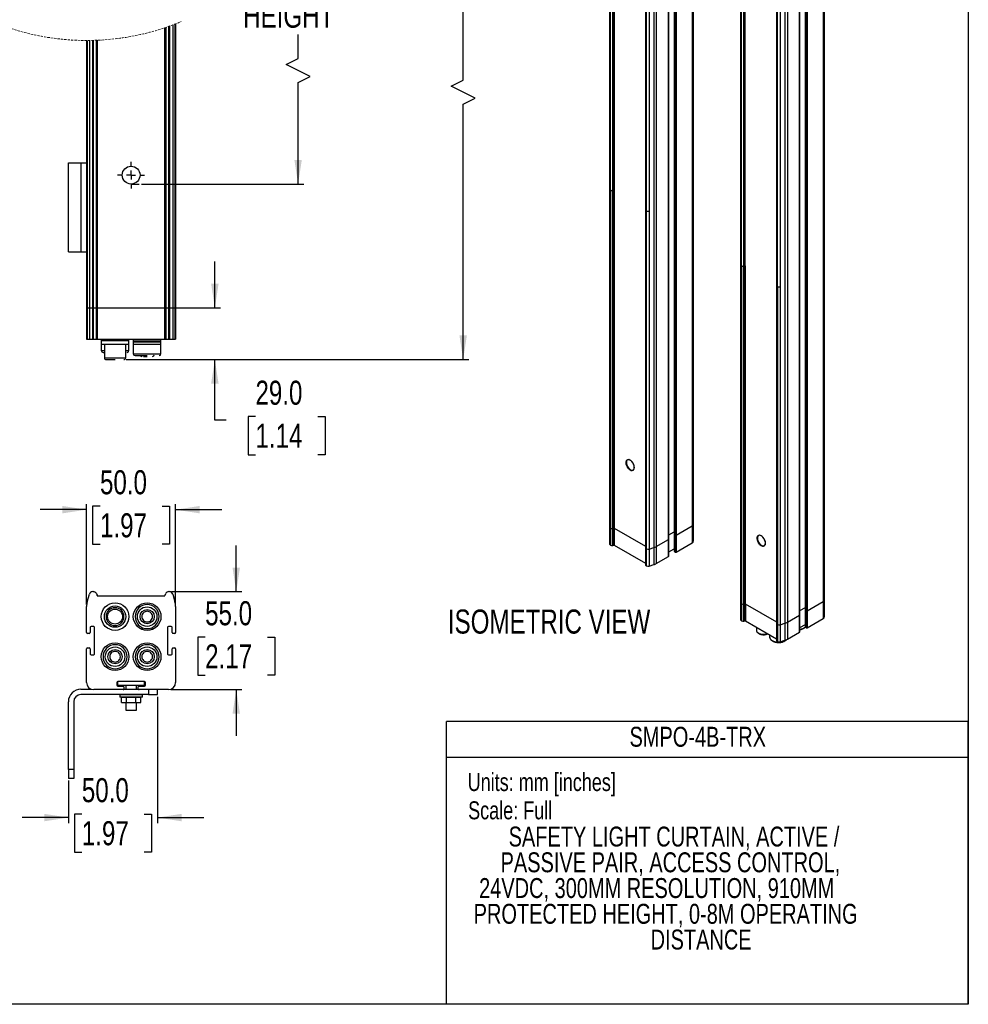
# Model space of a CAD drawing. Header units: millimetres. Extents: x 0 to 1118, y 0 to 864.
# Tile 2 of 3: x 585 to 1118, y 0 to 553. Entities that reach past the tile are written whole.
import ezdxf
from ezdxf.enums import TextEntityAlignment as Align

# ---------------------------------------------------------------- set-up
doc = ezdxf.new("R2010")
doc.units = ezdxf.units.MM
doc.linetypes.add('CENTERX2', pattern=[20.32, 12.7, -2.54, 2.54, -2.54])
doc.linetypes.add('HIDDEN', pattern=[1.905, 1.27, -0.635])
doc.layers.add('CENTER', color=40, linetype='CENTERX2')
doc.layers.add('DIMENSIONS', color=140, linetype='Continuous', lineweight=25)
doc.layers.add('TEXT', color=140, linetype='Continuous', lineweight=25)
doc.styles.add('SLDTEXTSTYLE0', font='TXT', dxfattribs={"width": 0.75})
doc.dimstyles.new('SLDDIMSTYLE0', dxfattribs={"dimtxt": 13.5, "dimasz": 13.5, "dimexe": 0, "dimexo": 0.0625, "dimgap": 3.375, "dimtad": 0, "dimtih": 1, "dimtoh": 1, "dimdec": 1, "dimrnd": 1e-09, "dimzin": 4, "dimdsep": 46, "dimtxsty": 'SLDTEXTSTYLE0', "dimsah": 1, "dimcen": 0.09, "dimadec": 0, "dimazin": 1, "dimtfac": 1, "dimtdec": 1, "dimtofl": 0, "dimtmove": 0, "dimatfit": 3, "dimfxl": 0, "dimfrac": 2, "dimtolj": 1, "dimtzin": 12, "dimarcsym": 0})
doc.dimstyles.new('SLDDIMSTYLE1', dxfattribs={"dimtxt": 13.5, "dimasz": 13.5, "dimexe": 0, "dimexo": 0.0625, "dimgap": 3.375, "dimtad": 0, "dimtih": 1, "dimtoh": 1, "dimdec": 1, "dimrnd": 1e-09, "dimzin": 4, "dimdsep": 46, "dimtxsty": 'SLDTEXTSTYLE0', "dimsah": 1, "dimcen": 0.09, "dimadec": 0, "dimazin": 1, "dimtfac": 1, "dimtdec": 1, "dimtmove": 0, "dimatfit": 0, "dimfxl": 0, "dimfrac": 2, "dimtolj": 1, "dimtzin": 12, "dimarcsym": 0})
doc.dimstyles.new('SLDDIMSTYLE2', dxfattribs={"dimtxt": 13.5, "dimasz": 13.5, "dimexe": 0, "dimexo": 0.0625, "dimgap": 3.375, "dimtad": 0, "dimtih": 1, "dimtoh": 1, "dimdec": 1, "dimrnd": 1e-09, "dimzin": 12, "dimdsep": 46, "dimtxsty": 'SLDTEXTSTYLE0', "dimsah": 1, "dimcen": 0.09, "dimadec": 0, "dimazin": 3, "dimtfac": 1, "dimtdec": 1, "dimtofl": 0, "dimtmove": 0, "dimatfit": 3, "dimfxl": 0, "dimfrac": 2, "dimtolj": 1, "dimtzin": 12, "dimarcsym": 0})

# ---------------------------------------------------------------- blocks, each defined once
blk = doc.blocks.new('SW_NOTE_0')
at = {"layer": 'TEXT', "color": 0, "insert": (0, 13), "char_height": 10.0838, "attachment_point": 1, "style": 'SLDTEXTSTYLE0'}
blk.add_mtext('Scale: Full', dxfattribs=at)
blk = doc.blocks.new('SW_NOTE_0_1')
at = {"layer": 'TEXT', "color": 0, "insert": (0, 13), "char_height": 10.0838, "attachment_point": 1, "style": 'SLDTEXTSTYLE0'}
blk.add_mtext('Units: mm [inches]', dxfattribs=at)
blk = doc.blocks.new('Block1')
at = {"color": 140, "linetype": 'Continuous', "lineweight": 18}
blk.add_line((1117.6, 0), (824.74, 0), dxfattribs=at)
at = {"layer": 'TEXT'}
for p, q in [((1117.6, 158.75), (824.74, 158.75)), ((824.74, 0), (824.74, 158.75)), ((1117.6, 0), (1117.6, 158.75)), ((824.74, 138.68), (1117.6, 138.68))]:
    blk.add_line(p, q, dxfattribs=at)
for name, p in [('SW_NOTE_0_1', (836.66, 116.77)), ('SW_NOTE_0', (836.93, 100.91))]:
    blk.add_blockref(name, p, dxfattribs=at)
at = {"layer": 'TEXT', "color": 140, "style": 'SLDTEXTSTYLE0', "width": 0.75}
for tag, p in [('AUTOATTR1', (927.49, 141.21)), ('AUTOATTR0_0', (859.66, 85.21)), ('AUTOATTR0_1', (855.14, 70.76)), ('AUTOATTR0_2', (843.09, 56.31)), ('AUTOATTR0_3', (840.03, 41.85)), ('AUTOATTR0_4', (939.34, 27.4))]:
    blk.add_attdef(tag, text='', height=11.18, dxfattribs=at).set_placement(p, align=Align.BOTTOM_LEFT)
blk = doc.blocks.new('SW_BROKEN_VIEW_0')
at = {"color": 0}
for p, q in [((0, 254.9), (5, 254.9)), ((0, 0), (4.5, 0))]:
    blk.add_line(p, q, dxfattribs=at)
blk = doc.blocks.new('_D')
at = {"layer": 'DIMENSIONS'}
for p, q in [((654.08, 715.26), (744.69, 715.26)), ((741.52, 715.26), (741.52, 631.43)), ((719.07, 611.23), (714.96, 611.23)), ((714.96, 611.23), (714.96, 589.8)), ((763.96, 611.23), (768.07, 611.23)), ((768.07, 611.23), (768.07, 589.8)), ((714.96, 589.8), (719.07, 589.8)), ((768.07, 589.8), (763.96, 589.8)), ((741.52, 530.84), (741.52, 544.2)), ((734.77, 527.47), (741.52, 530.84)), ((748.27, 520.72), (734.77, 527.47)), ((741.52, 517.34), (748.27, 520.72)), ((741.52, 460.37), (741.52, 517.34)), ((653.58, 460.37), (744.69, 460.37))]:
    blk.add_line(p, q, dxfattribs=at)
for points in [[(741.52, 715.26), (739.44, 701.76), (743.59, 701.76)], [(741.52, 460.37), (743.59, 473.87), (739.44, 473.87)]]:
    blk.add_solid(points, dxfattribs=at)
at = {"layer": 'DIMENSIONS', "char_height": 13.5, "attachment_point": 1, "style": 'SLDTEXTSTYLE0'}
for s, insert in [('910.0', (719.07, 631.38)), ('35.83', (719.07, 607.2)), ('PROTECTIVE', (689.92, 583.03)), ('HEIGHT', (710.67, 561.6))]:
    blk.add_mtext(s, dxfattribs=dict(at, insert=insert))
blk = doc.blocks.new('_D_1')
at = {"layer": 'DIMENSIONS'}
for p, q in [((694.81, 390.87), (694.81, 416.83)), ((670.32, 390.87), (697.99, 390.87)), ((645.08, 361.87), (697.99, 361.87)), ((694.81, 327.86), (694.81, 361.87)), ((701.16, 327.86), (694.81, 327.86)), ((717.6, 329.85), (713.49, 329.85)), ((713.49, 329.85), (713.49, 308.42)), ((752.51, 329.85), (756.63, 329.85)), ((756.63, 329.85), (756.63, 308.42)), ((713.49, 308.42), (717.6, 308.42)), ((756.63, 308.42), (752.51, 308.42))]:
    blk.add_line(p, q, dxfattribs=at)
for points in [[(694.81, 390.87), (696.89, 404.37), (692.73, 404.37)], [(694.81, 361.87), (692.73, 348.37), (696.89, 348.37)]]:
    blk.add_solid(points, dxfattribs=at)
at = {"layer": 'DIMENSIONS', "char_height": 13.5, "attachment_point": 1, "style": 'SLDTEXTSTYLE0'}
for s, insert in [('29.0', (717.6, 349.99)), ('1.14', (717.6, 325.82))]:
    blk.add_mtext(s, dxfattribs=dict(at, insert=insert))
blk = doc.blocks.new('_D_3')
at = {"layer": 'DIMENSIONS'}
for p, q in [((656.22, 774.76), (837.32, 774.76)), ((834.15, 774.76), (834.15, 684.49)), ((834.15, 518.69), (834.15, 598.77)), ((827.4, 515.32), (834.15, 518.69)), ((840.9, 508.57), (827.4, 515.32)), ((834.15, 505.19), (840.9, 508.57)), ((834.15, 361.87), (834.15, 505.19)), ((645.08, 361.87), (837.32, 361.87))]:
    blk.add_line(p, q, dxfattribs=at)
for points in [[(834.15, 774.76), (832.07, 761.26), (836.23, 761.26)], [(834.15, 361.87), (836.23, 375.37), (832.07, 375.37)]]:
    blk.add_solid(points, dxfattribs=at)
at = {"layer": 'DIMENSIONS', "char_height": 13.5, "attachment_point": 1, "style": 'SLDTEXTSTYLE0'}
for s, insert in [('1070.0', (806.72, 680.46)), ('[42.12]', (805.39, 659.03)), ('OVERALL', (794.75, 637.6)), ('HEIGHT', (803.3, 616.17))]:
    blk.add_mtext(s, dxfattribs=dict(at, insert=insert))
blk = doc.blocks.new('SW_CENTERMARKSYMBOL_1')
at = {"layer": 'CENTER', "color": 0}
for p, q in [((0, 5.08), (0, 7.54)), ((-5.08, 0), (-7.54, 0)), ((0, 0), (-2.54, 0)), ((0, 0), (0, 2.54)), ((0, 0), (0, -2.54)), ((0, 0), (2.54, 0)), ((5.08, 0), (7.54, 0)), ((0, -5.08), (0, -7.54))]:
    blk.add_line(p, q, dxfattribs=at)
blk = doc.blocks.new('_D_15')
at = {"layer": 'DIMENSIONS'}
for p, q in [((662.62, 172.53), (662.62, 101.63)), ((612.62, 125.53), (612.62, 101.63)), ((620.17, 106.79), (616.05, 106.79)), ((616.05, 106.79), (616.05, 85.36)), ((655.08, 106.79), (659.19, 106.79)), ((659.19, 106.79), (659.19, 85.36)), ((612.62, 104.8), (586.66, 104.8)), ((662.62, 104.8), (688.58, 104.8)), ((616.05, 85.36), (620.17, 85.36)), ((659.19, 85.36), (655.08, 85.36))]:
    blk.add_line(p, q, dxfattribs=at)
for points in [[(612.62, 104.8), (599.12, 106.88), (599.12, 102.72)], [(662.62, 104.8), (676.12, 102.72), (676.12, 106.88)]]:
    blk.add_solid(points, dxfattribs=at)
at = {"layer": 'DIMENSIONS', "char_height": 13.5, "attachment_point": 1, "style": 'SLDTEXTSTYLE0'}
for s, insert in [('50.0', (620.17, 126.93)), ('1.97', (620.17, 102.76))]:
    blk.add_mtext(s, dxfattribs=dict(at, insert=insert))
blk = doc.blocks.new('_D_16')
at = {"layer": 'DIMENSIONS'}
for p, q in [((622.81, 277.61), (596.85, 277.61)), ((622.81, 224.46), (622.81, 280.78)), ((630.36, 279.59), (626.24, 279.59)), ((626.24, 279.59), (626.24, 258.16)), ((665.27, 279.59), (669.38, 279.59)), ((669.38, 279.59), (669.38, 258.16)), ((672.81, 224.46), (672.81, 280.78)), ((672.81, 277.61), (698.77, 277.61)), ((626.24, 258.16), (630.36, 258.16)), ((669.38, 258.16), (665.27, 258.16))]:
    blk.add_line(p, q, dxfattribs=at)
for points in [[(622.81, 277.61), (609.31, 279.68), (609.31, 275.53)], [(672.81, 277.61), (686.31, 275.53), (686.31, 279.68)]]:
    blk.add_solid(points, dxfattribs=at)
at = {"layer": 'DIMENSIONS', "char_height": 13.5, "attachment_point": 1, "style": 'SLDTEXTSTYLE0'}
for s, insert in [('50.0', (630.36, 299.74)), ('1.97', (630.36, 275.57))]:
    blk.add_mtext(s, dxfattribs=dict(at, insert=insert))
blk = doc.blocks.new('_D_17')
at = {"layer": 'DIMENSIONS'}
for p, q in [((706.81, 231.59), (706.81, 257.55)), ((670.57, 231.59), (709.99, 231.59)), ((689.36, 206.08), (685.24, 206.08)), ((685.24, 206.08), (685.24, 184.65)), ((724.27, 206.08), (728.38, 206.08)), ((728.38, 206.08), (728.38, 184.65)), ((685.24, 184.65), (689.36, 184.65)), ((728.38, 184.65), (724.27, 184.65)), ((670.08, 176.59), (709.99, 176.59)), ((706.81, 176.59), (706.81, 150.63))]:
    blk.add_line(p, q, dxfattribs=at)
for points in [[(706.81, 231.59), (708.89, 245.09), (704.73, 245.09)], [(706.81, 176.59), (704.73, 163.09), (708.89, 163.09)]]:
    blk.add_solid(points, dxfattribs=at)
at = {"layer": 'DIMENSIONS', "char_height": 13.5, "attachment_point": 1, "style": 'SLDTEXTSTYLE0'}
for s, insert in [('55.0', (689.36, 226.22)), ('2.17', (689.36, 202.05))]:
    blk.add_mtext(s, dxfattribs=dict(at, insert=insert))

msp = doc.modelspace()

# ---------------------------------------------------------------- linework, layer by layer
at = {"color": 7, "linetype": 'Continuous'}
for p, q in [((1117.59949, 863.60028), (1117.59949, 0.00028)), ((1117.59949, 0.00028), (-0.00051, 0.00028))]:
    msp.add_line(p, q, dxfattribs=at)
for p, q in [((916.25804, 810.30987), (916.25804, 267.85459)), ((916.64856, 809.76559), (916.64856, 457.01996)), ((918.13383, 456.76427), (918.13383, 809.5099)), ((918.69164, 809.61724), (918.69164, 267.16196)), ((918.88415, 809.69964), (918.88415, 456.95401)), ((962.60646, 810.99255), (962.60646, 268.53727)), ((963.3875, 269.62582), (963.3875, 812.0811)), ((949.40712, 260.91746), (949.40712, 803.37274)), ((949.50475, 261.05353), (949.50475, 803.50881)), ((952.60932, 806.23017), (952.60932, 263.77489)), ((952.70695, 263.63882), (952.70695, 806.0941)), ((953.17836, 805.82196), (953.17836, 263.36668)), ((953.64976, 805.82196), (953.64976, 263.36668)), ((936.3995, 798.68245), (936.3995, 256.22717)), ((936.79002, 798.13818), (936.79002, 445.39255)), ((938.50118, 797.93985), (938.50118, 445.19422)), ((941.04845, 798.75679), (941.04845, 256.30152)), ((942.52487, 799.3997), (942.52487, 256.94442)), ((1036.16127, 768.53027), (1036.16127, 226.07499)), ((1036.94231, 227.16353), (1036.94231, 769.61881)), ((989.81285, 767.84758), (989.81285, 225.3923)), ((990.20337, 767.30331), (990.20337, 414.55768)), ((991.68864, 414.30198), (991.68864, 767.04761)), ((992.24645, 767.15495), (992.24645, 224.69967)), ((992.43896, 414.49172), (992.43896, 767.23735)), ((1026.16413, 763.76788), (1026.16413, 221.3126)), ((1026.26176, 221.17653), (1026.26176, 763.63181)), ((1026.73317, 763.35968), (1026.73317, 220.9044)), ((1027.20457, 763.35968), (1027.20457, 220.9044)), ((1022.96193, 218.45517), (1022.96193, 760.91045)), ((1023.05956, 218.59124), (1023.05956, 761.04652)), ((1009.95431, 756.22016), (1009.95431, 213.76488)), ((1010.34483, 755.67589), (1010.34483, 402.93026)), ((1012.05599, 755.47756), (1012.05599, 402.73193)), ((1014.60326, 756.29451), (1014.60326, 213.83923)), ((1016.07968, 756.93741), (1016.07968, 214.48214)), ((666.81056, 390.86553), (666.81056, 548.11228)), ((666.86335, 390.86553), (666.86335, 548.13001)), ((667.25778, 548.2632), (667.25778, 390.86553)), ((669.04663, 390.86553), (669.04663, 548.88404)), ((669.30294, 548.97527), (669.30294, 390.86553)), ((671.22598, 549.67786), (671.22598, 390.86553)), ((672.42678, 550.13309), (672.42678, 390.86553)), ((672.81154, 550.28165), (672.81154, 390.86553)), ((622.81154, 540.93949), (622.81154, 390.86553)), ((623.1963, 540.93982), (623.1963, 390.86553)), ((624.3971, 540.94768), (624.3971, 390.86553)), ((626.32014, 390.86553), (626.32014, 540.98208)), ((626.57645, 540.98866), (626.57645, 390.86553)), ((628.36531, 390.86553), (628.36531, 541.04806)), ((628.75973, 541.06427), (628.75973, 390.86553)), ((628.81252, 541.06654), (628.81252, 390.86553)), ((612.62232, 422.28732), (612.62232, 472.28733)), ((612.62232, 472.28733), (619.62232, 472.28733)), ((619.62232, 472.28733), (619.62232, 422.28732)), ((619.62232, 472.28733), (622.81154, 472.28733)), ((916.64856, 267.31032), (916.64856, 457.01996)), ((916.76939, 456.94184), (916.76939, 267.24056)), ((918.13383, 267.05462), (918.13383, 456.76427)), ((918.88415, 456.95401), (918.82193, 456.91809)), ((918.82193, 456.91809), (918.82193, 267.20844)), ((918.88369, 456.95428), (918.88415, 456.95454)), ((918.88415, 456.95401), (918.88369, 456.95428)), ((936.79002, 255.6829), (936.79002, 445.39255)), ((936.91085, 445.31419), (936.91085, 255.61315)), ((938.50118, 445.19422), (938.50118, 255.48457)), ((612.62232, 422.28732), (619.62232, 422.28732)), ((619.62232, 422.28732), (622.81154, 422.28732)), ((990.20337, 224.84803), (990.20337, 414.55768)), ((990.3242, 414.47955), (990.3242, 224.77828)), ((992.43896, 414.49172), (992.37674, 414.4558)), ((992.37674, 414.4558), (992.37674, 224.74616)), ((992.43896, 414.49226), (992.4385, 414.49199)), ((992.4385, 414.49199), (992.43896, 414.49172)), ((991.68864, 224.59233), (991.68864, 414.30198)), ((1010.34483, 213.22061), (1010.34483, 402.93026)), ((1010.46566, 402.8519), (1010.46566, 213.15086)), ((1012.05599, 402.73193), (1012.05599, 213.02228)), ((622.81154, 390.86553), (623.1963, 390.86553)), ((622.81154, 390.86553), (622.81154, 373.36549)), ((623.1963, 390.86553), (624.3971, 390.86553)), ((623.1963, 390.86553), (623.1963, 373.36549)), ((624.3971, 390.86553), (626.32014, 390.86553)), ((624.3971, 390.86553), (624.3971, 373.36549)), ((626.32014, 390.86553), (626.57645, 390.86553)), ((626.32014, 373.36549), (626.32014, 390.86553)), ((626.57645, 390.86553), (628.36531, 390.86553)), ((626.57645, 390.86553), (626.57645, 373.36549)), ((628.36531, 390.86553), (628.75973, 390.86553)), ((628.36531, 373.36549), (628.36531, 390.86553)), ((628.75973, 390.86553), (628.81252, 390.86553)), ((628.75973, 373.36549), (628.75973, 390.86553)), ((628.81252, 390.86553), (666.81056, 390.86553)), ((628.81252, 390.86553), (628.81252, 373.36549)), ((666.81056, 390.86553), (666.86335, 390.86553)), ((666.81056, 373.36549), (666.81056, 390.86553)), ((666.86335, 390.86553), (667.25778, 390.86553)), ((666.86335, 390.86553), (666.86335, 373.36549)), ((667.25778, 390.86553), (669.04663, 390.86553)), ((667.25778, 390.86553), (667.25778, 373.36549)), ((669.04663, 390.86553), (669.30294, 390.86553)), ((669.04663, 373.36549), (669.04663, 390.86553)), ((669.30294, 390.86553), (671.22598, 390.86553)), ((669.30294, 390.86553), (669.30294, 373.36549)), ((671.22598, 390.86553), (672.42678, 390.86553)), ((671.22598, 390.86553), (671.22598, 373.36549)), ((672.42678, 390.86553), (672.81154, 390.86553)), ((672.42678, 390.86553), (672.42678, 373.36549)), ((672.81154, 390.86553), (672.81154, 373.36549)), ((622.81154, 373.36549), (623.1963, 373.36549)), ((623.1963, 373.36549), (624.3971, 373.36549)), ((624.3971, 373.36549), (626.32014, 373.36549)), ((626.32014, 373.36549), (626.57645, 373.36549)), ((626.57645, 373.36549), (628.36531, 373.36549)), ((628.36531, 373.36549), (628.75973, 373.36549)), ((628.75973, 373.36549), (628.81252, 373.36549)), ((628.81252, 373.36549), (666.81056, 373.36549)), ((631.05871, 373.36549), (631.05871, 372.3655)), ((631.05871, 372.3655), (631.06154, 372.3655)), ((631.06154, 372.3655), (631.06154, 370.5655)), ((646.56154, 372.3655), (631.06154, 372.3655)), ((631.06154, 370.5655), (631.06154, 366.86549)), ((631.06154, 370.5655), (646.56154, 370.5655)), ((632.81154, 370.5655), (632.81154, 362.86554)), ((644.81154, 362.86554), (644.81154, 370.5655)), ((646.56154, 370.5655), (646.56154, 372.3655)), ((646.56154, 372.3655), (646.56438, 372.3655)), ((646.56154, 366.86549), (646.56154, 370.5655)), ((646.56438, 372.3655), (646.56438, 373.36549)), ((649.0587, 373.36549), (649.0587, 372.3655)), ((649.0587, 372.3655), (664.56438, 372.3655)), ((649.0587, 371.56549), (649.0587, 370.5655)), ((664.56438, 371.56549), (649.0587, 371.56549)), ((649.0587, 370.5655), (664.56438, 370.5655)), ((649.06154, 372.3655), (649.06154, 371.56549)), ((649.06154, 370.5655), (649.06154, 365.06549)), ((664.56154, 371.56549), (664.56154, 372.3655)), ((664.56154, 365.06549), (664.56154, 370.5655)), ((664.56438, 372.3655), (664.56438, 373.36549)), ((664.56438, 370.5655), (664.56438, 371.56549)), ((666.81056, 373.36549), (666.86335, 373.36549)), ((666.86335, 373.36549), (667.25778, 373.36549)), ((667.25778, 373.36549), (669.04663, 373.36549)), ((669.04663, 373.36549), (669.30294, 373.36549)), ((669.30294, 373.36549), (671.22598, 373.36549)), ((671.22598, 373.36549), (672.42678, 373.36549)), ((672.42678, 373.36549), (672.81154, 373.36549)), ((631.06154, 366.86549), (632.81154, 366.86549)), ((632.06154, 365.8655), (632.81154, 365.8655)), ((644.81154, 366.86549), (646.56154, 366.86549)), ((649.06154, 365.06549), (664.56154, 365.06549)), ((632.81154, 362.86554), (644.81154, 362.86554)), ((633.81154, 361.86549), (638.81154, 361.86549)), ((650.06154, 364.0655), (656.81154, 364.0655)), ((654.75683, 363.56553), (656.81154, 363.56553)), ((916.25804, 267.85459), (916.25804, 258.32828)), ((916.64856, 267.31032), (916.76939, 267.24056)), ((916.64856, 257.78401), (916.64856, 267.31032)), ((916.76939, 267.24056), (916.76939, 257.71426)), ((918.13383, 267.05462), (918.69164, 267.16196)), ((918.13383, 257.52831), (918.13383, 267.05462)), ((918.69164, 257.63565), (918.69164, 267.16196)), ((918.82193, 267.20844), (918.88415, 267.24436)), ((918.82193, 267.20844), (918.82193, 257.68213)), ((918.88415, 267.24436), (936.3995, 257.13297)), ((918.93129, 267.21715), (918.93129, 257.74526)), ((953.64976, 263.36668), (962.60646, 268.53727)), ((962.60646, 268.53727), (962.60646, 259.01096)), ((963.3875, 260.09951), (963.3875, 269.62582)), ((942.52487, 256.94442), (949.40712, 260.91746)), ((949.40712, 251.39115), (949.40712, 260.91746)), ((949.50475, 263.42305), (952.60932, 265.21528)), ((949.50475, 251.52722), (949.50475, 261.05353)), ((952.60932, 263.77489), (952.60932, 254.24858)), ((952.70695, 263.63882), (953.17836, 263.36668)), ((952.70695, 254.11251), (952.70695, 263.63882)), ((953.17836, 263.36668), (953.17836, 253.84037)), ((953.64976, 263.36668), (953.64976, 253.84037)), ((916.64856, 257.78401), (916.76939, 257.71426)), ((918.13383, 257.52831), (918.69164, 257.63565)), ((918.82193, 257.68213), (918.93129, 257.74526)), ((918.93129, 257.74526), (936.3995, 247.66108)), ((936.3995, 256.22717), (936.3995, 246.70086)), ((936.79002, 255.6829), (936.91085, 255.61315)), ((936.79002, 246.15659), (936.79002, 255.6829)), ((936.91085, 255.61315), (936.91085, 246.08684)), ((938.50118, 255.48457), (941.04845, 256.30152)), ((938.50118, 255.48457), (938.50118, 245.95826)), ((941.04845, 256.30152), (941.04845, 246.77521)), ((942.52487, 256.94442), (942.52487, 247.41811)), ((949.50475, 253.89674), (952.60932, 255.68897)), ((953.64976, 253.84037), (962.60646, 259.01096)), ((942.52487, 247.41811), (949.40712, 251.39115)), ((952.70695, 254.11251), (953.17836, 253.84037)), ((936.79002, 246.15659), (936.91085, 246.08684)), ((938.50118, 245.95826), (941.04845, 246.77521)), ((623.19633, 225.9377), (624.39713, 230.14048)), ((626.3201, 231.59105), (626.5764, 231.59105)), ((628.36525, 230.48547), (628.75971, 229.6966)), ((628.81252, 229.473), (628.81252, 229.24102)), ((628.81252, 229.341), (666.8106, 229.341)), ((628.81252, 229.24102), (666.8106, 229.24102)), ((666.8106, 229.24102), (666.8106, 229.473)), ((666.86329, 229.6966), (667.25776, 230.48547)), ((669.04661, 231.59105), (669.30291, 231.59105)), ((671.226, 230.14048), (672.42679, 225.9377)), ((1036.94231, 217.63722), (1036.94231, 227.16353)), ((622.81153, 208.59105), (622.81153, 223.19049)), ((672.8116, 223.19049), (672.8116, 208.59105)), ((989.81285, 225.3923), (989.81285, 215.86599)), ((990.20337, 224.84803), (990.3242, 224.77828)), ((990.20337, 215.32172), (990.20337, 224.84803)), ((990.3242, 224.77828), (990.3242, 215.25197)), ((991.68864, 224.59233), (992.24645, 224.69967)), ((991.68864, 215.06602), (991.68864, 224.59233)), ((992.24645, 215.17336), (992.24645, 224.69967)), ((992.37674, 224.74616), (992.43896, 224.78207)), ((992.37674, 224.74616), (992.37674, 215.21985)), ((992.43896, 224.78207), (1009.95431, 214.67068)), ((992.4861, 224.75486), (992.4861, 215.28298)), ((1023.05956, 220.96076), (1026.16413, 222.75299)), ((1026.16413, 221.3126), (1026.16413, 211.78629)), ((1026.26176, 221.17653), (1026.73317, 220.9044)), ((1026.26176, 211.65022), (1026.26176, 221.17653)), ((1027.20457, 220.9044), (1036.16127, 226.07499)), ((1036.16127, 226.07499), (1036.16127, 216.54868)), ((1016.07968, 214.48214), (1022.96193, 218.45517)), ((1022.96193, 208.92886), (1022.96193, 218.45517)), ((1023.05956, 209.06493), (1023.05956, 218.59124)), ((1026.73317, 220.9044), (1026.73317, 211.37809)), ((1027.20457, 220.9044), (1027.20457, 211.37809)), ((1027.20457, 211.37809), (1036.16127, 216.54868)), ((624.8115, 211.59104), (624.8115, 208.59105)), ((626.8116, 212.09103), (625.31158, 212.09103)), ((627.31156, 196.59102), (627.31156, 211.59104)), ((668.31157, 211.59104), (668.31157, 196.59102)), ((670.31154, 212.09103), (668.81153, 212.09103)), ((670.81151, 208.59105), (670.81151, 211.59104)), ((990.20337, 215.32172), (990.3242, 215.25197)), ((991.68864, 215.06602), (992.24645, 215.17336)), ((992.37674, 215.21985), (992.4861, 215.28298)), ((992.4861, 215.28298), (1009.95431, 205.1988)), ((998.69154, 211.70065), (998.69154, 210.01648)), ((1009.95431, 213.76488), (1009.95431, 204.23857)), ((1010.34483, 213.22061), (1010.46566, 213.15086)), ((1010.34483, 203.6943), (1010.34483, 213.22061)), ((1010.46566, 213.15086), (1010.46566, 203.62455)), ((1012.05599, 213.02228), (1014.60326, 213.83923)), ((1012.05599, 213.02228), (1012.05599, 203.49597)), ((1014.60326, 213.83923), (1014.60326, 204.31292)), ((1016.07968, 214.48214), (1016.07968, 204.95583)), ((1023.05956, 211.43445), (1026.16413, 213.22668)), ((1026.26176, 211.65022), (1026.73317, 211.37809)), ((624.31154, 208.09102), (623.31149, 208.09102)), ((672.31152, 208.09102), (671.31159, 208.09102)), ((1006.01016, 207.4757), (1006.01016, 206.31563)), ((1016.07968, 204.95583), (1022.96193, 208.92886)), ((622.81153, 180.59102), (622.81153, 199.59104)), ((623.31149, 200.09104), (624.31154, 200.09104)), ((624.8115, 199.59104), (624.8115, 196.59102)), ((670.81151, 196.59102), (670.81151, 199.59104)), ((671.31159, 200.09104), (672.31152, 200.09104)), ((672.8116, 199.59104), (672.8116, 180.59102)), ((1010.34483, 203.6943), (1010.46566, 203.62455)), ((1012.05599, 203.49597), (1014.60326, 204.31292)), ((625.31158, 196.09103), (626.8116, 196.09103)), ((668.81153, 196.09103), (670.31154, 196.09103)), ((639.81149, 180.59102), (639.81149, 179.09101)), ((655.31156, 181.09101), (640.31157, 181.09101)), ((640.31157, 179.09101), (640.31157, 181.09101)), ((640.31157, 179.09101), (655.31156, 179.09101)), ((640.31157, 178.59102), (643.31159, 178.59102)), ((643.81155, 178.09102), (643.81155, 177.09101)), ((644.81148, 179.09101), (644.81148, 176.80168)), ((650.81152, 176.80168), (650.81152, 179.09101)), ((651.81157, 177.09101), (651.81157, 178.09102)), ((652.31153, 178.59102), (655.31156, 178.59102)), ((655.31156, 179.09101), (655.31156, 181.09101)), ((655.81152, 179.09101), (655.81152, 180.59102)), ((619.62232, 176.80168), (625.53057, 176.80168)), ((657.62231, 173.80166), (619.62232, 173.80166)), ((643.31159, 176.59101), (626.8116, 176.59101)), ((641.45908, 173.70954), (641.45908, 172.46497)), ((654.16405, 173.70954), (641.45908, 173.70954)), ((654.16405, 172.46497), (641.45908, 172.46497)), ((642.41156, 172.36147), (645.11153, 172.36147)), ((642.41156, 169.36148), (642.41156, 172.36147)), ((643.71929, 176.80168), (651.90372, 176.80168)), ((644.81148, 173.80166), (644.81148, 173.70954)), ((644.81148, 172.46497), (644.81148, 172.36147)), ((645.11153, 172.36147), (645.11153, 169.36148)), ((645.11153, 172.36147), (650.51159, 172.36147)), ((650.51159, 169.36148), (650.51159, 172.36147)), ((650.51159, 172.36147), (653.21157, 172.36147)), ((650.81152, 173.70954), (650.81152, 173.80166)), ((650.81152, 172.36147), (650.81152, 172.46497)), ((668.81153, 176.59101), (652.31153, 176.59101)), ((653.21157, 169.36148), (653.21157, 172.36147)), ((654.16405, 172.46497), (654.16405, 173.70954)), ((657.62231, 176.59101), (657.62231, 173.80166)), ((657.62231, 173.80166), (662.6223, 173.80166)), ((662.6223, 173.80166), (662.6223, 176.59101)), ((612.62235, 131.80167), (612.62235, 169.80169)), ((615.62237, 169.80169), (615.62237, 131.80167)), ((642.41156, 169.36148), (645.11153, 169.36148)), ((644.81148, 169.36148), (644.81148, 165.09101)), ((645.11153, 169.36148), (650.51159, 169.36148)), ((650.51159, 169.36148), (653.21157, 169.36148)), ((650.81152, 165.09101), (650.81152, 169.36148)), ((644.81148, 165.09101), (650.81152, 165.09101)), ((615.62237, 131.80167), (612.62235, 131.80167)), ((612.62235, 131.80167), (612.62235, 126.80167)), ((615.62237, 131.80167), (615.62237, 126.80167)), ((615.62237, 126.80167), (612.62235, 126.80167))]:
    msp.add_line(p, q)
at = {"flags": 128}
for points in [[(927.84037, 299.9071), (928.47629, 299.64093), (929.06504, 299.59635), (929.56297, 299.77669), (929.93314, 300.16857), (930.1481, 300.74292), (930.1919, 301.45714), (930.0613, 302.25826), (929.76599, 303.08688), (929.32786, 303.88153), (928.77941, 304.58327), (928.16132, 305.14008), (927.51942, 305.51063), (926.90133, 305.66747), (926.35288, 305.59895), (925.91476, 305.31015), (925.61944, 304.8225), (925.48884, 304.17215), (925.53265, 303.40736), (925.74761, 302.58482), (926.11778, 301.76556), (926.6157, 301.01033), (927.20446, 300.37514), (927.84037, 299.9071)], [(929.55404, 299.76929), (929.375, 299.68607), (928.82655, 299.61755), (928.20846, 299.77439), (927.56657, 300.14494), (926.94847, 300.70174), (926.40002, 301.40349), (925.9619, 302.19814), (925.66658, 303.02676), (925.53599, 303.82788), (925.57979, 304.5421), (925.79475, 305.11645), (926.16492, 305.50833), (926.22098, 305.54295)], [(930.24454, 301.29544), (930.15713, 302.08023), (929.9014, 302.90773), (929.49631, 303.71657), (928.9719, 304.44676), (928.36706, 305.04415), (927.72666, 305.46443), (927.09819, 305.67643), (926.52826, 305.66443), (926.05914, 305.42931), (925.72563, 304.98852), (925.55244, 304.37474), (925.55244, 303.6335), (925.72563, 302.81978), (926.05914, 301.99391), (926.52826, 301.21716), (927.09819, 300.54713), (927.72666, 300.03352), (928.36706, 299.7144), (928.9719, 299.61347), (929.49631, 299.73819), (929.9014, 300.07932), (930.15713, 300.61156), (930.24454, 301.29544)], [(926.31794, 305.59276), (926.15046, 305.44622), (925.85514, 304.95856), (925.72455, 304.30822), (925.76835, 303.54342), (925.98331, 302.72089), (926.35348, 301.90163), (926.8514, 301.1464), (927.44016, 300.51121), (928.07607, 300.04317)], [(1001.39518, 257.44481), (1002.0311, 257.17864), (1002.61985, 257.13407), (1003.11778, 257.31441), (1003.48795, 257.70628), (1003.70291, 258.28063), (1003.74671, 258.99485), (1003.61611, 259.79598), (1003.3208, 260.62459), (1002.88267, 261.41924), (1002.33422, 262.12099), (1001.71613, 262.67779), (1001.07423, 263.04835), (1000.45614, 263.20518), (999.90769, 263.13666), (999.46957, 262.84786), (999.17425, 262.36021), (999.04365, 261.70987), (999.08746, 260.94507), (999.30242, 260.12254), (999.67259, 259.30327), (1000.17051, 258.54804), (1000.75927, 257.91285), (1001.39518, 257.44481)], [(1003.10885, 257.307), (1002.92981, 257.22379), (1002.38136, 257.15526), (1001.76327, 257.3121), (1001.12137, 257.68266), (1000.50328, 258.23946), (999.95483, 258.9412), (999.51671, 259.73585), (999.22139, 260.56447), (999.09079, 261.36559), (999.1346, 262.07982), (999.34956, 262.65416), (999.71973, 263.04604), (999.77579, 263.08066)], [(1003.79935, 258.83315), (1003.71194, 259.61794), (1003.45621, 260.44544), (1003.05112, 261.25428), (1002.52671, 261.98448), (1001.92187, 262.58186), (1001.28147, 263.00214), (1000.653, 263.21414), (1000.08307, 263.20214), (999.61395, 262.96702), (999.28043, 262.52623), (999.10725, 261.91245), (999.10725, 261.17122), (999.28043, 260.35749), (999.61395, 259.53163), (1000.08307, 258.75488), (1000.653, 258.08484), (1001.28147, 257.57123), (1001.92187, 257.25212), (1002.52671, 257.15118), (1003.05112, 257.2759), (1003.45621, 257.61703), (1003.71194, 258.14927), (1003.79935, 258.83315)], [(999.87273, 263.13046), (999.70527, 262.98393), (999.40995, 262.49628), (999.27936, 261.84593), (999.32316, 261.08114), (999.53812, 260.2586), (999.90829, 259.43934), (1000.40621, 258.68411), (1000.99497, 258.04892), (1001.63088, 257.58088)], [(998.69154, 210.01648), (998.74079, 209.65525), (999.02053, 209.09941), (999.53092, 208.60119), (1000.23992, 208.1919), (1001.10295, 207.89725), (1002.06581, 207.73576), (1003.06798, 207.71758), (1004.0465, 207.84385), (1004.92638, 208.10136)], [(1006.01016, 206.31563), (1006.01205, 206.23486), (1006.16288, 205.5958), (1006.54815, 204.9904), (1007.14986, 204.44697), (1007.93986, 203.99091), (1008.88122, 203.64355), (1009.92991, 203.42114), (1011.03692, 203.33407), (1012.15046, 203.38641), (1013.21848, 203.57572), (1014.19103, 203.89315), (1015.02264, 204.32385), (1015.44097, 204.63142)]]:
    msp.add_lwpolyline(points, dxfattribs=at)
for centre, radius in [((647.81154, 465.36553), 5), ((638.81154, 217.59102), 7.75), ((638.81154, 217.59102), 6), ((638.81154, 217.59102), 4.2), ((656.81154, 217.59102), 7.75284), ((656.81154, 217.59102), 7.75), ((656.81154, 217.59102), 5.5), ((656.81154, 217.59102), 4), ((638.81154, 195.09102), 7.75284), ((638.81154, 195.09102), 7.75), ((638.81154, 195.09102), 5.5), ((638.81154, 195.09102), 4), ((656.81154, 195.09102), 7.75284), ((656.81154, 195.09102), 7.75), ((656.81154, 195.09102), 5.5), ((656.81154, 195.09102), 4)]:
    msp.add_circle(centre, radius)
at = {"color": 7, "linetype": 'HIDDEN', "lineweight": 18}
msp.add_arc((622.89071, 678.98862), 138.04915, 247.3801351, 292.6198649, dxfattribs=at)
for centre, radius, start, end in [((917.7008, 458.69049), 1.9743, 237.7938792, 282.6701279), ((918.70517, 457.12788), 0.2401, 299.0992281, 318.1984723), ((937.85521, 447.10188), 2.01407, 238.0703354, 288.7068715), ((991.25561, 416.2282), 1.9743, 237.7938792, 282.6701279), ((992.25998, 414.6656), 0.2401, 299.0992281, 318.1984723), ((1011.41002, 404.63959), 2.01407, 238.0703354, 288.7068715), ((632.06154, 366.86551), 1, 180.0007925, 269.9996344), ((645.56154, 366.86551), 1, 270.0003656, 359.9992075), ((650.06154, 365.06551), 1, 180.0007925, 269.9996344), ((663.56154, 365.06551), 1, 270.0003656, 359.9992075), ((633.81154, 362.8655), 1, 179.9973775, 269.9996343), ((643.81154, 362.8655), 1, 270.0003657, 0.0026225), ((653.81144, 364.56537), 0.99983, 210.5584733, 270.0055959), ((659.81153, 364.56556), 1.00001, 270.0006675, 359.9984787), ((929.06553, 301.43105), 1.70448, 234.5140686, 289.8989328), ((916.93212, 267.92601), 0.67786, 186.048461, 245.2716799), ((916.91668, 267.91493), 0.6614, 185.2347364, 246.0854045), ((917.71435, 269.07554), 2.064, 242.7527525, 281.7264211), ((918.61708, 267.57677), 0.42147, 280.1897472, 299.0813683), ((962.05295, 269.7589), 1.34117, 294.3746583, 354.3052007), ((949.33793, 261.07016), 0.16765, 294.3746583, 354.3052007), ((952.77614, 263.79152), 0.16765, 185.6947993, 245.6253417), ((953.41406, 263.82159), 0.51234, 242.6096722, 297.3903278), ((962.05295, 260.23259), 1.34117, 294.3746583, 354.3052007), ((916.93212, 258.3997), 0.67786, 186.048461, 245.2716799), ((917.71435, 259.54923), 2.064, 242.7527525, 281.7264211), ((918.61708, 258.05047), 0.42147, 280.1897472, 299.0813683), ((937.06413, 256.29182), 0.66777, 185.5554435, 245.7646975), ((937.86167, 257.47407), 2.08976, 242.935598, 287.8195551), ((938.76917, 263.55258), 7.60086, 287.4498722, 299.6114598), ((952.77614, 254.26521), 0.16765, 185.6947993, 245.6253417), ((1002.62034, 258.96878), 1.70449, 234.5141763, 289.8978181), ((949.33793, 251.54385), 0.16765, 294.3746583, 354.3052007), ((953.41406, 254.29528), 0.51234, 242.6096722, 297.3903278), ((937.06413, 246.76551), 0.66777, 185.5554435, 245.7646975), ((937.86167, 247.94776), 2.08976, 242.935598, 287.8195551), ((938.76917, 254.02627), 7.60086, 287.4498722, 299.6114598), ((626.32014, 229.59103), 2, 90, 164.0546041), ((626.56878, 229.60655), 2, 26.0691786, 97.1413714), ((626.57645, 229.59103), 2, 26.5650512, 90), ((628.31252, 229.473), 0.5, 360, 26.5650512), ((667.31056, 229.473), 0.5, 153.4349488, 180), ((669.04663, 229.59103), 2, 90, 153.4349488), ((669.29846, 229.60695), 2, 15.4716765, 97.2336795), ((669.30294, 229.59103), 2, 15.9453959, 90), ((1035.60776, 227.29661), 1.34117, 294.3746583, 354.3052007), ((632.81154, 223.19048), 10, 164.0546041, 180), ((662.81154, 223.19048), 10, 0, 15.9453959), ((990.48693, 225.46373), 0.67786, 186.048461, 245.2716799), ((991.26916, 226.61325), 2.064, 242.7527525, 281.7264211), ((992.17189, 225.11449), 0.42147, 280.1897472, 299.0813683), ((1026.33095, 221.32924), 0.16765, 185.6947993, 245.6253417), ((990.48693, 215.93742), 0.67786, 186.048461, 245.2716799), ((1022.89274, 218.60788), 0.16765, 294.3746583, 354.3052007), ((1026.96887, 221.3593), 0.51234, 242.6096722, 297.3903278), ((1035.60776, 217.7703), 1.34117, 294.3746583, 354.3052007), ((625.31154, 211.59103), 0.5, 90, 180), ((626.81154, 211.59103), 0.5, 0, 90), ((668.81154, 211.59103), 0.5, 90, 180), ((670.31154, 211.59103), 0.5, 0, 90), ((991.26916, 217.08694), 2.064, 242.7527525, 281.7264211), ((992.17189, 215.58818), 0.42147, 280.1897472, 299.0813683), ((1010.61894, 213.82953), 0.66777, 185.5554435, 245.7646975), ((1011.41648, 215.01178), 2.08976, 242.935598, 287.8195551), ((1012.32398, 221.0903), 7.60086, 287.4498722, 299.6114598), ((1022.41451, 216.39472), 5.90178, 276.2748739, 309.4450453), ((1026.33095, 211.80293), 0.16765, 185.6947993, 245.6253417), ((1026.96887, 211.83299), 0.51234, 242.6096722, 297.3903278), ((623.31154, 208.59103), 0.5, 180, 270), ((624.31154, 208.59103), 0.5, 270, 0), ((671.31154, 208.59103), 0.5, 180, 270), ((672.31154, 208.59103), 0.5, 270, 0), ((1012.32398, 211.56399), 7.60086, 287.4498722, 299.6114598), ((1022.89274, 209.08157), 0.16765, 294.3746583, 354.3052007), ((623.31154, 199.59103), 0.5, 90, 180), ((624.31154, 199.59103), 0.5, 0, 90), ((671.31154, 199.59103), 0.5, 90, 180), ((672.31154, 199.59103), 0.5, 0, 90), ((1010.61894, 204.30322), 0.66777, 185.5554435, 245.7646975), ((1011.41648, 205.48547), 2.08976, 242.935598, 287.8195551), ((625.31154, 196.59103), 0.5, 180, 270), ((626.81154, 196.59103), 0.5, 270, 0), ((668.81154, 196.59103), 0.5, 180, 270), ((670.31154, 196.59103), 0.5, 270, 0), ((626.81154, 180.59102), 4, 180, 270), ((640.31154, 180.59102), 0.5, 90, 180), ((640.31154, 179.09102), 0.5, 180, 270), ((643.31154, 178.09102), 0.5, 0, 90), ((643.31154, 177.09102), 0.5, 270, 0), ((652.31154, 178.09102), 0.5, 90, 180), ((652.31154, 177.09102), 0.5, 180, 270), ((655.31154, 180.59102), 0.5, 0, 90), ((655.31154, 179.09102), 0.5, 270, 0), ((668.81154, 180.59102), 4, 270, 0), ((619.62232, 169.80167), 7, 90, 180), ((619.62232, 169.80167), 4, 90, 180)]:
    msp.add_arc(centre, radius, start, end)
for points, knots in [([(638.81154, 222.59102), (640.13759, 222.59102), (641.40942, 222.06421), (643.28473, 220.1889), (643.81154, 218.91706), (643.81154, 216.26497), (643.28473, 214.99314), (641.40942, 213.11783), (640.13759, 212.59102), (637.4855, 212.59102), (636.21366, 213.11783), (634.33835, 214.99314), (633.81154, 216.26497), (633.81154, 218.91706), (634.33835, 220.1889), (636.21366, 222.06421), (637.4855, 222.59102), (638.81154, 222.59102)], [0, 0, 0, 0, 0.125, 0.125, 0.25, 0.25, 0.375, 0.375, 0.5, 0.5, 0.625, 0.625, 0.75, 0.75, 0.875, 0.875, 1, 1, 1, 1]), ([(656.81154, 224.34102), (658.6017, 224.34102), (660.31868, 223.62982), (662.85035, 221.09815), (663.56154, 219.38118), (663.56154, 215.80086), (662.85035, 214.08388), (660.31868, 211.55221), (658.6017, 210.84102), (655.02138, 210.84102), (653.3044, 211.55221), (650.77274, 214.08388), (650.06154, 215.80086), (650.06154, 219.38118), (650.77274, 221.09815), (653.3044, 223.62982), (655.02138, 224.34102), (656.81154, 224.34102)], [0, 0, 0, 0, 0.125, 0.125, 0.25, 0.25, 0.375, 0.375, 0.5, 0.5, 0.625, 0.625, 0.75, 0.75, 0.875, 0.875, 1, 1, 1, 1]), ([(656.81154, 220.59102), (657.60717, 220.59102), (658.37027, 220.27493), (659.49545, 219.14974), (659.81154, 218.38664), (659.81154, 216.79539), (659.49545, 216.03229), (658.37027, 214.9071), (657.60717, 214.59102), (656.01591, 214.59102), (655.25281, 214.9071), (654.12763, 216.03229), (653.81154, 216.79539), (653.81154, 218.38664), (654.12763, 219.14974), (655.25281, 220.27493), (656.01591, 220.59102), (656.81154, 220.59102)], [0, 0, 0, 0, 0.125, 0.125, 0.25, 0.25, 0.375, 0.375, 0.5, 0.5, 0.625, 0.625, 0.75, 0.75, 0.875, 0.875, 1, 1, 1, 1]), ([(1023.05956, 210.25463), (1023.11978, 210.26346), (1023.4062, 210.30544), (1023.90485, 210.42362), (1024.54373, 210.63145), (1025.15287, 210.90545), (1025.70141, 211.25395), (1026.05631, 211.52295), (1026.19054, 211.69123), (1026.19959, 211.70257)], [0, 0, 0, 0, 0.046700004, 0.222139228, 0.401184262, 0.590599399, 0.785746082, 0.985561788, 1, 1, 1, 1]), ([(998.70524, 209.97272), (998.71921, 209.79884), (998.74904, 209.42732), (999.02833, 208.908), (999.43996, 208.45108), (999.97503, 208.07094), (1000.55694, 207.7954), (1001.13175, 207.61362), (1001.68059, 207.49816), (1002.19521, 207.4355), (1002.54549, 207.42846), (1002.69154, 207.42552)], [0, 0, 0, 0, 0.115700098, 0.247199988, 0.37940263, 0.50441669, 0.637879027, 0.739190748, 0.824884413, 0.926983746, 1, 1, 1, 1]), ([(1002.69154, 207.42552), (1002.99889, 207.43768), (1003.43054, 207.45475), (1004.04143, 207.56485), (1004.53169, 207.69765), (1004.9335, 207.83925), (1005.12441, 207.94717), (1005.1593, 207.9669)], [0, 0, 0, 0, 0.345791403, 0.485647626, 0.714787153, 0.947878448, 1, 1, 1, 1]), ([(1006.03109, 206.26016), (1006.03771, 206.09858), (1006.05324, 205.72028), (1006.30402, 205.15643), (1006.71323, 204.60624), (1007.25582, 204.13918), (1007.87692, 203.76543), (1008.54451, 203.47894), (1009.18507, 203.28562), (1009.80955, 203.15681), (1010.45384, 203.06983), (1010.92154, 203.05776), (1011.17683, 203.05117)], [0, 0, 0, 0, 0.0866839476, 0.2029510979, 0.3207337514, 0.4365949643, 0.5470473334, 0.6488021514, 0.7472615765, 0.8203019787, 0.901913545, 1, 1, 1, 1]), ([(1011.17683, 203.05117), (1011.52745, 203.06309), (1012.02005, 203.07983), (1012.723, 203.18988), (1013.29879, 203.31909), (1013.93721, 203.52888), (1014.5453, 203.80294), (1015.09873, 204.14898), (1015.51969, 204.48879), (1015.70658, 204.73508), (1015.77262, 204.82212)], [0, 0, 0, 0, 0.185997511, 0.261306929, 0.384960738, 0.511156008, 0.644660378, 0.782204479, 0.923039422, 1, 1, 1, 1]), ([(638.81154, 201.84102), (640.6017, 201.84102), (642.31868, 201.12982), (644.85035, 198.59815), (645.56154, 196.88118), (645.56154, 193.30086), (644.85035, 191.58388), (642.31868, 189.05221), (640.6017, 188.34102), (637.02138, 188.34102), (635.3044, 189.05221), (632.77274, 191.58388), (632.06154, 193.30086), (632.06154, 196.88118), (632.77274, 198.59815), (635.3044, 201.12982), (637.02138, 201.84102), (638.81154, 201.84102)], [0, 0, 0, 0, 0.125, 0.125, 0.25, 0.25, 0.375, 0.375, 0.5, 0.5, 0.625, 0.625, 0.75, 0.75, 0.875, 0.875, 1, 1, 1, 1]), ([(656.81154, 201.84102), (658.6017, 201.84102), (660.31868, 201.12982), (662.85035, 198.59815), (663.56154, 196.88118), (663.56154, 193.30086), (662.85035, 191.58388), (660.31868, 189.05221), (658.6017, 188.34102), (655.02138, 188.34102), (653.3044, 189.05221), (650.77274, 191.58388), (650.06154, 193.30086), (650.06154, 196.88118), (650.77274, 198.59815), (653.3044, 201.12982), (655.02138, 201.84102), (656.81154, 201.84102)], [0, 0, 0, 0, 0.125, 0.125, 0.25, 0.25, 0.375, 0.375, 0.5, 0.5, 0.625, 0.625, 0.75, 0.75, 0.875, 0.875, 1, 1, 1, 1]), ([(638.81154, 198.09102), (639.60717, 198.09102), (640.37027, 197.77493), (641.49545, 196.64974), (641.81154, 195.88664), (641.81154, 194.29539), (641.49545, 193.53229), (640.37027, 192.4071), (639.60717, 192.09102), (638.01591, 192.09102), (637.25281, 192.4071), (636.12763, 193.53229), (635.81154, 194.29539), (635.81154, 195.88664), (636.12763, 196.64974), (637.25281, 197.77493), (638.01591, 198.09102), (638.81154, 198.09102)], [0, 0, 0, 0, 0.125, 0.125, 0.25, 0.25, 0.375, 0.375, 0.5, 0.5, 0.625, 0.625, 0.75, 0.75, 0.875, 0.875, 1, 1, 1, 1]), ([(656.81154, 198.09102), (657.60717, 198.09102), (658.37027, 197.77493), (659.49545, 196.64974), (659.81154, 195.88664), (659.81154, 194.29539), (659.49545, 193.53229), (658.37027, 192.4071), (657.60717, 192.09102), (656.01591, 192.09102), (655.25281, 192.4071), (654.12763, 193.53229), (653.81154, 194.29539), (653.81154, 195.88664), (654.12763, 196.64974), (655.25281, 197.77493), (656.01591, 198.09102), (656.81154, 198.09102)], [0, 0, 0, 0, 0.125, 0.125, 0.25, 0.25, 0.375, 0.375, 0.5, 0.5, 0.625, 0.625, 0.75, 0.75, 0.875, 0.875, 1, 1, 1, 1])]:
    msp.add_open_spline(points, degree=3, knots=knots)

# ---------------------------------------------------------------- block references
at = {"color": 7, "linetype": 'Continuous'}
msp.add_blockref('SW_BROKEN_VIEW_0', (647.81154, 460.36551), dxfattribs=at)
ref = msp.add_blockref('Block1', (0, 0), dxfattribs=at)
ref.add_attrib('AUTOATTR0_0', 'SAFETY LIGHT CURTAIN, ACTIVE / ', dxfattribs={"layer": 'TEXT', "height": 11.176, "style": 'SLDTEXTSTYLE0', "width": 0.75}).set_placement((859.6555, 85.20743), align=Align.BOTTOM_LEFT)
ref.add_attrib('AUTOATTR0_1', 'PASSIVE PAIR, ACCESS CONTROL, ', dxfattribs={"layer": 'TEXT', "height": 11.176, "style": 'SLDTEXTSTYLE0', "width": 0.75}).set_placement((855.13852, 70.75624), align=Align.BOTTOM_LEFT)
ref.add_attrib('AUTOATTR0_2', '24VDC, 300MM RESOLUTION, 910MM ', dxfattribs={"layer": 'TEXT', "height": 11.176, "style": 'SLDTEXTSTYLE0', "width": 0.75}).set_placement((843.09328, 56.30505), align=Align.BOTTOM_LEFT)
ref.add_attrib('AUTOATTR0_3', 'PROTECTED HEIGHT, 0-8M OPERATING ', dxfattribs={"layer": 'TEXT', "height": 11.176, "style": 'SLDTEXTSTYLE0', "width": 0.75}).set_placement((840.02763, 41.85386), align=Align.BOTTOM_LEFT)
ref.add_attrib('AUTOATTR0_4', 'DISTANCE', dxfattribs={"layer": 'TEXT', "height": 11.176, "style": 'SLDTEXTSTYLE0', "width": 0.75}).set_placement((939.33882, 27.40267), align=Align.BOTTOM_LEFT)
ref.add_attrib('AUTOATTR1', 'SMPO-4B-TRX', dxfattribs={"layer": 'TEXT', "height": 11.176, "style": 'SLDTEXTSTYLE0', "width": 0.75}).set_placement((927.48761, 141.21473), align=Align.BOTTOM_LEFT)
at = {"layer": 'CENTER'}
msp.add_blockref('SW_CENTERMARKSYMBOL_1', (647.81154, 465.36551), dxfattribs=at)

# ---------------------------------------------------------------- texts
at = {"layer": 'TEXT', "insert": (825.56171, 221.5616), "char_height": 13.5, "attachment_point": 1, "style": 'SLDTEXTSTYLE0'}
msp.add_mtext('ISOMETRIC VIEW', dxfattribs=at)

# ---------------------------------------------------------------- dimensions: what is measured, and where the dimension line sits
at = {"layer": 'DIMENSIONS'}
for base, p1, p2, text, dimstyle, picture, middle in [((834.14823, 361.86552), (654.95297, 774.76435), (643.81154, 361.86552), '1070.0\\P[42.12]\\POVERALL\\PHEIGHT', 'SLDDIMSTYLE2', '_D_3', (834.14823, 641.63005)), ((741.51709, 460.36552), (652.81154, 715.26435), (652.31154, 460.36552), '910.0\\PPROTECTIVE\\PHEIGHT', 'SLDDIMSTYLE0', '_D', (741.51709, 587.81494))]:
    dim = msp.add_linear_dim(base=base, p1=p1, p2=p2, angle=90, text=text, dimstyle=dimstyle, dxfattribs=at)
    dim.commit()
    dim.dimension.update_dxf_attribs({"geometry": picture, "text_midpoint": middle, "dimtype": 160})
for base, p1, p2, angle, picture, middle in [((694.81154, 361.86552), (669.04663, 390.86552), (643.81154, 361.86552), 90, '_D_1', (694.81154, 327.86164)), ((672.81154, 277.60695), (622.81154, 223.19048), (672.81154, 223.19048), 0, '_D_16', (647.81154, 277.60695)), ((706.81154, 231.59103), (668.81154, 176.59102), (669.30294, 231.59103), 90, '_D_17', (706.81154, 204.09103))]:
    dim = msp.add_linear_dim(base=base, p1=p1, p2=p2, angle=angle, dimstyle='SLDDIMSTYLE1', dxfattribs=at)
    dim.commit()
    dim.dimension.update_dxf_attribs({"geometry": picture, "text_midpoint": middle, "dimtype": 160})
dim = msp.add_linear_dim(base=(612.62232, 104.80167), p1=(662.62232, 173.80167), p2=(612.62232, 126.80167), dimstyle='SLDDIMSTYLE1', dxfattribs=at)
dim.commit()
dim.dimension.update_dxf_attribs({"geometry": '_D_15', "text_midpoint": (637.62232, 104.80167), "dimtype": 160})

doc.saveas('drawing.dxf')
